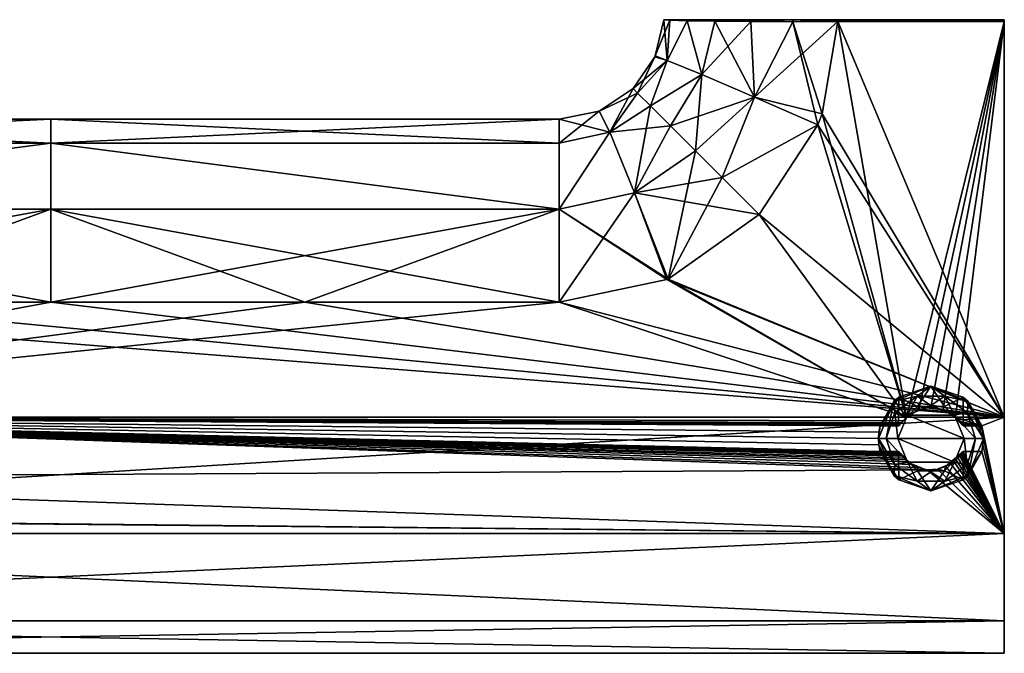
# Model space of a CAD drawing. Header units: metres. Extents: x -149 to 149, y -20 to 75.
# Tile 4 of 6: x -3 to 91, y -20 to 40. Entities that reach past the tile are written whole.
import ezdxf

# ---------------------------------------------------------------- set-up
doc = ezdxf.new("R2010")
doc.units = ezdxf.units.M
doc.layers.add('solid_26009030', color=7, linetype='CONTINUOUS')

msp = doc.modelspace()

# ---------------------------------------------------------------- linework, layer by layer
at = {"layer": 'solid_26009030'}
for points in [[(57.689121, 36.555374), (58.831585, 36.115753, 6.594939), (58.487492, 40)], [(58.48756, 40, -0.023712), (57.689121, 36.555374), (58.487492, 40)], [(58.48756, 40, -0.023712), (58.486729, 40, -0.046675), (57.689121, 36.555374)], [(59.061382, 39.944962, -4.333532), (57.689121, 36.555374), (58.486729, 40, -0.046675)], [(59.061382, 39.944962, -4.333532), (58.831585, 36.115753, -6.594939), (57.689121, 36.555374)], [(60.724411, 40, 8.31531), (91, 40, -16.589033), (58.486729, 40, 0.046675)], [(58.48756, 40, 0.023712), (58.486729, 40, 0.046675), (91, 40, -16.589033)], [(58.48756, 40, -0.023712), (91, 40, -16.589033), (58.486729, 40, -0.046675)], [(60.724411, 40, -8.315309), (58.486729, 40, -0.046675), (91, 40, -16.589033)], [(59.061382, 39.944962, 4.333537), (60.724411, 40, 8.31531), (58.486729, 40, 0.046675)], [(58.831585, 36.115753, 6.594939), (59.061382, 39.944962, 4.333537), (58.486729, 40, 0.046675)], [(58.831585, 36.115753, 6.594939), (58.486729, 40, 0.046675), (58.48756, 40, 0.023712)], [(60.724411, 40, -8.315309), (59.061382, 39.944962, -4.333532), (58.486729, 40, -0.046675)], [(58.48756, 40, 0.023712), (91, 40, -16.589033), (58.487492, 40)], [(58.48756, 40, -0.023712), (58.487492, 40), (91, 40, -16.589033)], [(58.831585, 36.115753, 6.594939), (58.48756, 40, 0.023712), (58.487492, 40)], [(58.831585, 36.115753, 6.594939), (60.721722, 39.89687, 8.331882), (59.061382, 39.944962, 4.333537)], [(59.061382, 39.944962, -4.333532), (60.721714, 39.89687, -8.331871), (58.831585, 36.115753, -6.594939)], [(58.831585, 36.115753, 6.594939), (62.125839, 34.776623, 12.294876), (60.721722, 39.89687, 8.331882)], [(60.721714, 39.89687, -8.331871), (62.125839, 34.776623, -12.294876), (58.831585, 36.115753, -6.594939)], [(59.061382, 39.944962, 4.333537), (60.721722, 39.89687, 8.331882), (60.724411, 40, 8.31531)], [(60.724411, 40, -8.315309), (60.721714, 39.89687, -8.331871), (59.061382, 39.944962, -4.333532)], [(66.805717, 40, -14.373259), (63.362568, 39.854553, -11.76545), (60.721714, 39.89687, -8.331871)], [(60.724411, 40, -8.315309), (66.805717, 40, -14.373259), (60.721714, 39.89687, -8.331871)], [(60.721714, 39.89687, -8.331871), (63.362568, 39.854553, -11.76545), (62.125839, 34.776623, -12.294876)], [(60.721722, 39.89687, 8.331882), (63.362568, 39.854553, 11.76545), (60.724411, 40, 8.31531)], [(62.125839, 34.776623, 12.294876), (63.362568, 39.854553, 11.76545), (60.721722, 39.89687, 8.331882)], [(66.805725, 40, 14.37326), (91, 40, -16.589033), (60.724411, 40, 8.31531)], [(60.724411, 40, -8.315309), (91, 40, -16.589033), (66.805717, 40, -14.373259)], [(63.362568, 39.854553, 11.76545), (66.805725, 40, 14.37326), (60.724411, 40, 8.31531)], [(62.125839, 34.776623, 12.294876), (67.150063, 32.613945, 16.194183), (63.362568, 39.854553, 11.76545)], [(63.362568, 39.854553, -11.76545), (66.804039, 39.82299, -14.401059), (62.125839, 34.776623, -12.294876)], [(66.804039, 39.82299, -14.401059), (67.150063, 32.613945, -16.194181), (62.125839, 34.776623, -12.294876)], [(63.362568, 39.854553, 11.76545), (66.804047, 39.82299, 14.401061), (66.805725, 40, 14.37326)], [(66.805717, 40, -14.373259), (66.804039, 39.82299, -14.401059), (63.362568, 39.854553, -11.76545)], [(67.150063, 32.613945, 16.194183), (66.804047, 39.82299, 14.401061), (63.362568, 39.854553, 11.76545)], [(70.811195, 40, -16.025957), (70.808052, 39.807251, -16.055517), (66.804039, 39.82299, -14.401059)], [(66.805717, 40, -14.373259), (70.811195, 40, -16.025957), (66.804039, 39.82299, -14.401059)], [(66.804039, 39.82299, -14.401059), (70.808052, 39.807251, -16.055517), (67.150063, 32.613945, -16.194181)], [(66.804047, 39.82299, 14.401061), (70.811195, 40, 16.025959), (66.805725, 40, 14.37326)], [(66.804047, 39.82299, 14.401061), (70.808044, 39.807251, 16.055515), (70.811195, 40, 16.025959)], [(67.150063, 32.613945, 16.194183), (70.808044, 39.807251, 16.055515), (66.804047, 39.82299, 14.401061)], [(66.805717, 40, -14.373259), (91, 40, -16.589033), (70.811195, 40, -16.025957)], [(70.811195, 40, 16.025959), (91, 40, -16.589033), (66.805725, 40, 14.37326)], [(67.150063, 32.613945, -16.194181), (75.104454, 39.816273, -16.618441), (73.615013, 31.009995, -17.499577)], [(70.808052, 39.807251, -16.055517), (75.104454, 39.816273, -16.618441), (67.150063, 32.613945, -16.194181)], [(67.150063, 32.613945, 16.194183), (73.193848, 29.968708, 17.603765), (70.808044, 39.807251, 16.055515)], [(70.808044, 39.807251, 16.055515), (75.104454, 39.816273, 16.618441), (70.811195, 40, 16.025959)], [(70.808044, 39.807251, 16.055515), (73.615005, 31.009985, 17.499577), (75.104454, 39.816273, 16.618441)], [(70.808044, 39.807251, 16.055515), (73.193848, 29.968708, 17.603765), (73.615005, 31.009985, 17.499577)], [(70.811195, 40, -16.025957), (75.104721, 40, -16.58791), (70.808052, 39.807251, -16.055517)], [(75.104454, 39.908352, -16.606482), (70.808052, 39.807251, -16.055517), (75.104721, 40, -16.58791)], [(75.104454, 39.908352, -16.606482), (75.104454, 39.816273, -16.618441), (70.808052, 39.807251, -16.055517)], [(70.811195, 40, 16.025959), (75.104454, 39.816273, 16.618441), (75.104454, 39.908352, 16.606482)], [(70.811195, 40, 16.025959), (75.104721, 40, 16.58791), (91, 40, -16.589033)], [(70.811195, 40, -16.025957), (91, 40, -16.589033), (83.038124, 40, -16.589104)], [(83.038124, 40, -16.589104), (75.104721, 40, -16.58791), (70.811195, 40, -16.025957)], [(70.811195, 40, 16.025959), (75.104454, 39.908352, 16.606482), (75.104721, 40, 16.58791)], [(75.104454, 39.816273, 16.618441), (73.615005, 31.009985, 17.499577), (91, 2.04099, 20.398146)], [(73.615013, 31.009995, -17.499577), (75.104454, 39.816273, -16.618441), (81.657806, 2.04099, -20.398146)], [(83.038116, 40, 16.589104), (75.104454, 39.908352, 16.606482), (91, 39.908573, 16.606447)], [(75.104454, 39.908352, -16.606482), (75.104721, 40, -16.58791), (91, 39.908573, -16.606447)], [(83.038116, 40, 16.589104), (75.104721, 40, 16.58791), (75.104454, 39.908352, 16.606482)], [(75.104454, 39.908352, -16.606482), (91, 39.908573, -16.606447), (91, 39.816277, -16.618441)], [(91, 39.908573, 16.606447), (75.104454, 39.816273, 16.618441), (91, 39.816277, 16.618441)], [(75.104454, 39.908352, 16.606482), (75.104454, 39.816273, 16.618441), (91, 39.908573, 16.606447)], [(75.104454, 39.908352, -16.606482), (91, 39.816277, -16.618441), (75.104454, 39.816273, -16.618441)], [(75.104454, 39.816273, -16.618441), (91, 39.816277, -16.618441), (81.657806, 2.04099, -20.398146)], [(91, 39.816277, 16.618441), (75.104454, 39.816273, 16.618441), (91, 2.04099, 20.398146)], [(91, 40, -16.589033), (75.104721, 40, 16.58791), (83.038116, 40, 16.589104)], [(83.038124, 40, -16.589104), (91, 39.908573, -16.606447), (75.104721, 40, -16.58791)], [(91, 39.816277, -16.618441), (82.833679, 2.787412, -20.323462), (81.657806, 2.04099, -20.398146)], [(91, 39.816277, -16.618441), (84.002205, 3.004105, -20.301779), (82.833679, 2.787412, -20.323462)], [(83.038116, 40, 16.589104), (91, 39.908573, 16.606447), (91, 40, 16.589033)], [(83.038116, 40, 16.589104), (91, 40, 16.589033), (91, 40, -16.589033)], [(83.038124, 40, -16.589104), (91, 40, -16.589033), (91, 39.908573, -16.606447)], [(91, 39.816277, -16.618441), (85.169907, 2.786047, -20.323597), (84.002205, 3.004105, -20.301779)], [(91, 39.816277, -16.618441), (86.342194, 2.04099, -20.398146), (85.169907, 2.786047, -20.323597)], [(91, 39.816277, -16.618441), (91, 2.04099, -20.398146), (86.342194, 2.04099, -20.398146)], [(91, 40, -16.589033), (91, 40, 16.589033), (91, 39.908573, 16.606447)], [(91, 39.908573, -16.606447), (91, 40, -16.589033), (91, 39.908573, 16.606447)], [(91, 39.908573, -16.606447), (91, 39.816277, 16.618441), (91, 39.816277, -16.618441)], [(91, 39.908573, -16.606447), (91, 39.908573, 16.606447), (91, 39.816277, 16.618441)], [(91, 2.04099, 20.398146), (91, 2.04099, -20.398146), (91, 39.816277, -16.618441)], [(91, 39.816277, 16.618441), (91, 2.04099, 20.398146), (91, 39.816277, -16.618441)], [(57.640083, 36.44305), (55.571068, 33.428932, 0), (56.000294, 32.99971, 4.887281)], [(58.831585, 36.115753, -6.594939), (55.571068, 33.428932, 0), (57.640083, 36.44305)], [(58.831585, 36.115753, -6.594939), (56.000519, 32.999481, -4.890759), (55.571068, 33.428932, 0)], [(56.000294, 32.99971, 4.887281), (58.831585, 36.115753, 6.594939), (57.689121, 36.555374)], [(57.640083, 36.44305), (56.000294, 32.99971, 4.887281), (57.689121, 36.555374)], [(56.000294, 32.99971, 4.887281), (57.2346, 31.765404, 9.37083), (58.831585, 36.115753, 6.594939)], [(58.831585, 36.115753, -6.594939), (57.236828, 31.763172, -9.376691), (56.000519, 32.999481, -4.890759)], [(57.2346, 31.765404, 9.37083), (62.125839, 34.776623, 12.294876), (58.831585, 36.115753, 6.594939)], [(62.125839, 34.776623, -12.294876), (57.236828, 31.763172, -9.376691), (58.831585, 36.115753, -6.594939)], [(58.831585, 36.115753, -6.594939), (57.640083, 36.44305), (57.689121, 36.555374)], [(57.2346, 31.765404, 9.37083), (59.140282, 29.85972, 13.128869), (62.125839, 34.776623, 12.294876)], [(62.125839, 34.776623, -12.294876), (59.145065, 29.854935, -13.135402), (57.236828, 31.763172, -9.376691)], [(59.140282, 29.85972, 13.128869), (61.527294, 27.47271, 15.941082), (62.125839, 34.776623, 12.294876)], [(67.150063, 32.613945, -16.194181), (59.145065, 29.854935, -13.135402), (62.125839, 34.776623, -12.294876)], [(61.527294, 27.47271, 15.941082), (67.150063, 32.613945, 16.194183), (62.125839, 34.776623, 12.294876)], [(55.571068, 33.428932, 0), (56.000519, 32.999481, -4.890759), (52.326836, 31.261204, 0)], [(53.340137, 29.259642, 9.075403), (55.571068, 33.428932, 0), (52.326836, 31.261204, 0)], [(56.000519, 32.999481, -4.890759), (53.340137, 29.259642, -9.075403), (52.326836, 31.261204, 0)], [(53.340137, 29.259642, 9.075403), (56.000294, 32.99971, 4.887281), (55.571068, 33.428932, 0)], [(53.340137, 29.259642, 9.075403), (57.2346, 31.765404, 9.37083), (56.000294, 32.99971, 4.887281)], [(56.000519, 32.999481, -4.890759), (57.236828, 31.763172, -9.376691), (53.340137, 29.259642, -9.075403)], [(67.150063, 32.613945, -16.194181), (61.533638, 27.466362, -15.946239), (59.145065, 29.854935, -13.135402)], [(61.527294, 27.47271, 15.941082), (64.078247, 24.921755, 17.597988), (67.150063, 32.613945, 16.194183)], [(67.150063, 32.613945, -16.194181), (64.082977, 24.917025, -17.600462), (61.533638, 27.466362, -15.946239)], [(64.078247, 24.921755, 17.597988), (73.193848, 29.968708, 17.603765), (67.150063, 32.613945, 16.194183)], [(67.150063, 32.613945, -16.194181), (73.193855, 29.968712, -17.603764), (64.082977, 24.917025, -17.600462)], [(67.150063, 32.613945, -16.194181), (73.615013, 31.009995, -17.499577), (73.193855, 29.968712, -17.603764)], [(52.326836, 31.261204, 0), (53.340137, 29.259642, -9.075403), (48.5, 30.5)], [(48.5, 28.215864, 9.13133), (52.326836, 31.261204, 0), (48.5, 30.5)], [(53.340137, 29.259642, 9.075403), (52.326836, 31.261204, 0), (48.5, 28.215864, 9.13133)], [(55.711197, 23.482325, 16.074976), (57.2346, 31.765404, 9.37083), (53.340137, 29.259642, 9.075403)], [(57.236828, 31.763172, -9.376691), (59.145065, 29.854935, -13.135402), (53.340137, 29.259642, -9.075403)], [(55.711197, 23.482325, 16.074976), (59.140282, 29.85972, 13.128869), (57.2346, 31.765404, 9.37083)], [(0, 30.5), (-48.5, 30.5), (-48.5, 28.215864, 9.13133)], [(0, 28.214668, -9.133572), (-48.5, 30.5), (0, 30.5)], [(-48.5, 28.215864, -9.13133), (-48.5, 30.5), (0, 28.214668, -9.133572)], [(0, 28.214668, 9.133572), (0, 30.5), (-48.5, 28.215864, 9.13133)], [(48.5, 30.5), (0, 30.5), (0, 28.214668, 9.133572)], [(48.5, 28.215864, -9.13133), (0, 28.214668, -9.133572), (0, 30.5)], [(48.5, 28.215864, -9.13133), (0, 30.5), (48.5, 30.5)], [(48.5, 28.215864, 9.13133), (48.5, 30.5), (0, 28.214668, 9.133572)], [(53.340137, 29.259642, -9.075403), (48.5, 28.215864, -9.13133), (48.5, 30.5)], [(73.615005, 31.009985, 17.499577), (73.193848, 29.968708, 17.603765), (91, 2.04099, 20.398146)], [(73.193855, 29.968712, -17.603764), (73.615013, 31.009995, -17.499577), (81.657806, 2.04099, -20.398146)], [(53.340137, 29.259642, -9.075403), (48.5, 21.898495, -16.113804), (48.5, 28.215864, -9.13133)], [(53.340137, 29.259642, -9.075403), (55.711197, 23.482325, -16.074976), (48.5, 21.898495, -16.113804)], [(53.340137, 29.259642, 9.075403), (48.5, 28.215864, 9.13133), (48.5, 21.898495, 16.113804)], [(55.711197, 23.482325, 16.074976), (53.340137, 29.259642, 9.075403), (48.5, 21.898495, 16.113804)], [(59.145065, 29.854935, -13.135402), (55.711197, 23.482325, -16.074976), (53.340137, 29.259642, -9.075403)], [(55.711197, 23.482325, 16.074976), (61.527294, 27.47271, 15.941082), (59.140282, 29.85972, 13.128869)], [(59.145065, 29.854935, -13.135402), (61.533638, 27.466362, -15.946239), (55.711197, 23.482325, -16.074976)], [(64.078247, 24.921755, 17.597988), (67.588448, 21.411556, 18.459972), (73.193848, 29.968708, 17.603765)], [(73.193855, 29.968712, -17.603764), (67.58844, 21.411564, -18.459972), (64.082977, 24.917025, -17.600462)], [(73.193855, 29.968712, -17.603764), (81.657806, 2.04099, -20.398146), (67.58844, 21.411564, -18.459972)], [(73.193848, 29.968708, 17.603765), (67.588448, 21.411556, 18.459972), (91, 2.04099, 20.398146)], [(0, 28.214668, 9.133572), (-48.5, 28.215864, 9.13133), (-48.5, 21.898495, 16.113804)], [(-48.5, 21.898495, -16.113804), (-48.5, 28.215864, -9.13133), (0, 28.214668, -9.133572)], [(0, 21.897259, 16.114632), (0, 28.214668, 9.133572), (-48.5, 21.898495, 16.113804)], [(-48.5, 21.898495, -16.113804), (0, 28.214668, -9.133572), (0, 21.897259, -16.114632)], [(48.5, 28.215864, 9.13133), (0, 28.214668, 9.133572), (48.5, 21.898495, 16.113804)], [(48.5, 28.215864, -9.13133), (48.5, 21.898495, -16.113804), (0, 28.214668, -9.133572)], [(48.5, 21.898495, 16.113804), (0, 28.214668, 9.133572), (0, 21.897259, 16.114632)], [(48.5, 21.898495, -16.113804), (0, 21.897259, -16.114632), (0, 28.214668, -9.133572)], [(55.711197, 23.482325, 16.074976), (58.918873, 15.239666, 19.077518), (61.527294, 27.47271, 15.941082)], [(61.533638, 27.466362, -15.946239), (64.082977, 24.917025, -17.600462), (55.711197, 23.482325, -16.074976)], [(61.527294, 27.47271, 15.941082), (58.918873, 15.239666, 19.077518), (64.078247, 24.921755, 17.597988)], [(64.082977, 24.917025, -17.600462), (67.58844, 21.411564, -18.459972), (55.711197, 23.482325, -16.074976)], [(64.078247, 24.921755, 17.597988), (58.918873, 15.239666, 19.077518), (67.588448, 21.411556, 18.459972)], [(55.711197, 23.482325, -16.074976), (58.918873, 15.239667, -19.077518), (48.5, 21.898495, -16.113804)], [(55.711197, 23.482325, 16.074976), (48.5, 13.036605, 19.297951), (58.801044, 15.188025, 19.082685)], [(55.711197, 23.482325, 16.074976), (48.5, 21.898495, 16.113804), (48.5, 13.036605, 19.297951)], [(67.58844, 21.411564, -18.459972), (58.918873, 15.239667, -19.077518), (55.711197, 23.482325, -16.074976)], [(55.711197, 23.482325, 16.074976), (58.801044, 15.188025, 19.082685), (58.918873, 15.239666, 19.077518)], [(0, 21.897259, 16.114632), (-48.5, 21.898495, 16.113804), (-48.5, 13.036605, 19.297951)], [(-48.5, 21.898495, -16.113804), (0, 21.897259, -16.114632), (0.000009, 13.036595, -19.297953)], [(-24.249996, 13.036594, -19.297953), (-48.5, 21.898495, -16.113804), (0.000009, 13.036595, -19.297953)], [(-24.250004, 13.036594, 19.297953), (0, 21.897259, 16.114632), (-48.5, 13.036605, 19.297951)], [(-24.250004, 13.036594, 19.297953), (-0.000009, 13.036595, 19.297953), (0, 21.897259, 16.114632)], [(48.5, 21.898495, 16.113804), (0, 21.897259, 16.114632), (-0.000009, 13.036595, 19.297953)], [(48.5, 21.898495, 16.113804), (-0.000009, 13.036595, 19.297953), (24.249996, 13.036594, 19.297953)], [(48.5, 21.898495, -16.113804), (48.5, 13.036605, -19.297951), (0, 21.897259, -16.114632)], [(24.250004, 13.036594, -19.297953), (0.000009, 13.036595, -19.297953), (0, 21.897259, -16.114632)], [(48.5, 13.036605, -19.297951), (24.250004, 13.036594, -19.297953), (0, 21.897259, -16.114632)], [(48.5, 21.898495, 16.113804), (24.249996, 13.036594, 19.297953), (48.5, 13.036605, 19.297951)], [(58.801056, 15.18803, -19.082684), (48.5, 13.036605, -19.297951), (48.5, 21.898495, -16.113804)], [(58.918873, 15.239667, -19.077518), (58.801056, 15.18803, -19.082684), (48.5, 21.898495, -16.113804)], [(81.657806, 2.04099, -20.398146), (58.918873, 15.239667, -19.077518), (67.58844, 21.411564, -18.459972)], [(67.588448, 21.411556, 18.459972), (58.918873, 15.239666, 19.077518), (91, 2.04099, 20.398146)], [(81.657806, 2.04099, -20.398146), (48.5, 13.036605, -19.297951), (58.801056, 15.18803, -19.082684)], [(58.801044, 15.188025, 19.082685), (48.5, 13.036605, 19.297951), (91, 2.04099, 20.398146)], [(58.918873, 15.239666, 19.077518), (58.801044, 15.188025, 19.082685), (91, 2.04099, 20.398146)], [(81.657806, 2.04099, -20.398146), (58.801056, 15.18803, -19.082684), (58.918873, 15.239667, -19.077518)], [(91, 2.04099, 20.398146), (-48.5, 13.036605, 19.297951), (-91, 2.04099, 20.398146)], [(-59.262356, 2.04099, -20.398146), (24.250004, 13.036594, -19.297953), (48.5, 13.036605, -19.297951)], [(81.657806, 2.04099, -20.398146), (-59.262356, 2.04099, -20.398146), (48.5, 13.036605, -19.297951)], [(-59.262356, 2.04099, -20.398146), (-24.249996, 13.036594, -19.297953), (0.000009, 13.036595, -19.297953)], [(-59.262356, 2.04099, -20.398146), (0.000009, 13.036595, -19.297953), (24.250004, 13.036594, -19.297953)], [(91, 2.04099, 20.398146), (-24.250004, 13.036594, 19.297953), (-48.5, 13.036605, 19.297951)], [(91, 2.04099, 20.398146), (-0.000009, 13.036595, 19.297953), (-24.250004, 13.036594, 19.297953)], [(24.249996, 13.036594, 19.297953), (-0.000009, 13.036595, 19.297953), (91, 2.04099, 20.398146)], [(48.5, 13.036605, 19.297951), (24.249996, 13.036594, 19.297953), (91, 2.04099, 20.398146)], [(83.999969, 5, -20.462976), (84, 5, -21.262976), (80.464317, 3.535388, -21.262976)], [(82.682838, 4.053797, -22.136295), (80.464317, 3.535388, -21.262976), (84, 5, -21.262976)], [(80.930527, 3.946873, -20.462976), (83.999969, 5, -20.462976), (80.464317, 3.535388, -21.262976)], [(80.930527, 3.946873, -20.462976), (82.714218, 3.066331, -20.462976), (83.999969, 5, -20.462976)], [(82.682838, 4.053797, -22.136295), (84, 5, -21.262976), (85.317162, 4.053797, -22.136295)], [(83.999969, 5, -20.462976), (82.714218, 3.066331, -20.462976), (85.285957, 3.066257, -20.462976)], [(83.999969, 5, -20.462976), (85.285957, 3.066257, -20.462976), (87.069397, 3.946929, -20.462976)], [(83.999969, 5, -20.462976), (87.069397, 3.946929, -20.462976), (84, 5, -21.262976)], [(87.069397, 3.946929, -20.462976), (87.535683, 3.535388, -21.262976), (84, 5, -21.262976)], [(85.317162, 4.053797, -22.136295), (84, 5, -21.262976), (87.535683, 3.535388, -21.262976)], [(80.930527, 3.946873, -20.462976), (79.154037, 1.23151, -20.462976), (80.911469, 1.23151, -20.462976)], [(80.930527, 3.946873, -20.462976), (80.464317, 3.535388, -21.262976), (79.154037, 1.23151, -20.462976)], [(80.551636, 2.505385, -22.136295), (80.464317, 3.535388, -21.262976), (82.682838, 4.053797, -22.136295)], [(80.551636, 2.505385, -22.136295), (82.682838, 4.053797, -22.136295), (81.758995, 2.237715, -22.462976)], [(80.930527, 3.946873, -20.462976), (80.911469, 1.23151, -20.462976), (82.714218, 3.066331, -20.462976)], [(82.682838, 4.053797, -22.136295), (83.999901, 3.166909, -22.462976), (81.758995, 2.237715, -22.462976)], [(82.682838, 4.053797, -22.136295), (85.317162, 4.053797, -22.136295), (83.999901, 3.166909, -22.462976)], [(85.317162, 4.053797, -22.136295), (86.240898, 2.23782, -22.462976), (83.999901, 3.166909, -22.462976)], [(87.069397, 3.946929, -20.462976), (85.285957, 3.066257, -20.462976), (87.088531, 1.23151, -20.462976)], [(85.317162, 4.053797, -22.136295), (87.535683, 3.535388, -21.262976), (87.448364, 2.505385, -22.136295)], [(85.317162, 4.053797, -22.136295), (87.448364, 2.505385, -22.136295), (86.240898, 2.23782, -22.462976)], [(87.069397, 3.946929, -20.462976), (87.088531, 1.23151, -20.462976), (88.845963, 1.23151, -20.462976)], [(87.069397, 3.946929, -20.462976), (88.845963, 1.23151, -20.462976), (87.535683, 3.535388, -21.262976)], [(80.464317, 3.535388, -21.262976), (79, 0, -21.262976), (79.154037, 1.23151, -20.462976)], [(79.737587, 0, -22.136295), (79, 0, -21.262976), (80.464317, 3.535388, -21.262976)], [(80.551636, 2.505385, -22.136295), (79.737587, 0, -22.136295), (80.464317, 3.535388, -21.262976)], [(82.714218, 3.066331, -20.462976), (80.911469, 1.23151, -20.462976), (81.657806, 2.04099, -20.398146)], [(82.714218, 3.066331, -20.462976), (81.657806, 2.04099, -20.398146), (82.833679, 2.787412, -20.323462)], [(86.240898, 2.23782, -22.462976), (81.758995, 2.237715, -22.462976), (83.999901, 3.166909, -22.462976)], [(82.714218, 3.066331, -20.462976), (82.833679, 2.787412, -20.323462), (84.002205, 3.004105, -20.301779)], [(85.285957, 3.066257, -20.462976), (82.714218, 3.066331, -20.462976), (84.002205, 3.004105, -20.301779)], [(85.285957, 3.066257, -20.462976), (84.002205, 3.004105, -20.301779), (85.169907, 2.786047, -20.323597)], [(85.285957, 3.066257, -20.462976), (85.169907, 2.786047, -20.323597), (86.342194, 2.04099, -20.398146)], [(85.285957, 3.066257, -20.462976), (86.342194, 2.04099, -20.398146), (86.712814, 1.648713, -20.433594)], [(85.285957, 3.066257, -20.462976), (86.712814, 1.648713, -20.433594), (86.890541, 1.428967, -20.450136)], [(85.285957, 3.066257, -20.462976), (86.890541, 1.428967, -20.450136), (86.987206, 1.311138, -20.458029)], [(85.285957, 3.066257, -20.462976), (86.987206, 1.311138, -20.458029), (87.088531, 1.23151, -20.462976)], [(87.448364, 2.505385, -22.136295), (87.535683, 3.535388, -21.262976), (89, 0, -21.262976)], [(87.535683, 3.535388, -21.262976), (88.845963, 1.23151, -20.462976), (88.963356, 0.6031, -20.491127)], [(87.535683, 3.535388, -21.262976), (88.963356, 0.6031, -20.491127), (89, 0, -20.5)], [(89, 0, -21.262976), (87.535683, 3.535388, -21.262976), (89, 0, -20.5)], [(91, 2.04099, 20.398146), (-91, 2.04099, 20.398146), (-91, -9.047784, 18.395266)], [(91, -9.047784, 18.395266), (91, 2.04099, 20.398146), (-91, -9.047784, 18.395266)], [(83.621498, -2.967623, -20.284063), (-61.990753, -3.774575, -20.149506), (-59.262356, 2.04099, -20.398146)], [(81.33728, 1.70746, -20.428768), (-59.262356, 2.04099, -20.398146), (81.657806, 2.04099, -20.398146)], [(82.755089, -2.745559, -20.315311), (83.621498, -2.967623, -20.284063), (-59.262356, 2.04099, -20.398146)], [(82.204689, -2.463093, -20.35149), (82.755089, -2.745559, -20.315311), (-59.262356, 2.04099, -20.398146)], [(81.872269, -2.226224, -20.378761), (82.204689, -2.463093, -20.35149), (-59.262356, 2.04099, -20.398146)], [(81.655411, -2.038753, -20.398369), (81.872269, -2.226224, -20.378761), (-59.262356, 2.04099, -20.398146)], [(81.473305, -1.857896, -20.415636), (81.655411, -2.038753, -20.398369), (-59.262356, 2.04099, -20.398146)], [(81.309799, -1.675445, -20.431419), (81.473305, -1.857896, -20.415636), (-59.262356, 2.04099, -20.398146)], [(81.198624, -1.540889, -20.442007), (81.309799, -1.675445, -20.431419), (-59.262356, 2.04099, -20.398146)], [(81.122757, -1.445719, -20.448957), (81.198624, -1.540889, -20.442007), (-59.262356, 2.04099, -20.398146)], [(81.066422, -1.375199, -20.453821), (81.122757, -1.445719, -20.448957), (-59.262356, 2.04099, -20.398146)], [(81.014977, -1.313626, -20.457869), (81.066422, -1.375199, -20.453821), (-59.262356, 2.04099, -20.398146)], [(79.154037, -1.23151, -20.462976), (81.014977, -1.313626, -20.457869), (-59.262356, 2.04099, -20.398146)], [(79.036568, -0.602558, -20.491142), (79.154037, -1.23151, -20.462976), (-59.262356, 2.04099, -20.398146)], [(79, 0, -20.5), (79.036568, -0.602558, -20.491142), (-59.262356, 2.04099, -20.398146)], [(79.036469, 0.601707, -20.491167), (79, 0, -20.5), (-59.262356, 2.04099, -20.398146)], [(79.154037, 1.23151, -20.462976), (79.036469, 0.601707, -20.491167), (-59.262356, 2.04099, -20.398146)], [(80.911469, 1.23151, -20.462976), (79.154037, 1.23151, -20.462976), (-59.262356, 2.04099, -20.398146)], [(80.996384, 1.29293, -20.459187), (80.911469, 1.23151, -20.462976), (-59.262356, 2.04099, -20.398146)], [(81.066376, 1.375142, -20.453825), (80.996384, 1.29293, -20.459187), (-59.262356, 2.04099, -20.398146)], [(81.162544, 1.495809, -20.445354), (81.066376, 1.375142, -20.453825), (-59.262356, 2.04099, -20.398146)], [(81.33728, 1.70746, -20.428768), (81.162544, 1.495809, -20.445354), (-59.262356, 2.04099, -20.398146)], [(80.551636, 2.505385, -22.136295), (80.833031, 0, -22.462976), (79.737587, 0, -22.136295)], [(80.551636, 2.505385, -22.136295), (81.758995, 2.237715, -22.462976), (80.833031, 0, -22.462976)], [(81.758995, 2.237715, -22.462976), (87.166969, 0, -22.462976), (80.833031, 0, -22.462976)], [(81.33728, 1.70746, -20.428768), (81.657806, 2.04099, -20.398146), (80.911469, 1.23151, -20.462976)], [(86.240898, 2.23782, -22.462976), (87.166969, 0, -22.462976), (81.758995, 2.237715, -22.462976)], [(87.448364, 2.505385, -22.136295), (88.262413, 0, -22.136295), (86.240898, 2.23782, -22.462976)], [(86.240898, 2.23782, -22.462976), (88.262413, 0, -22.136295), (87.166969, 0, -22.462976)], [(88.845963, 1.23151, -20.462976), (86.342194, 2.04099, -20.398146), (91, 2.04099, -20.398146)], [(88.845963, 1.23151, -20.462976), (86.712814, 1.648713, -20.433594), (86.342194, 2.04099, -20.398146)], [(87.448364, 2.505385, -22.136295), (89, 0, -21.262976), (88.262413, 0, -22.136295)], [(88.845963, 1.23151, -20.462976), (91, 2.04099, -20.398146), (91, -9.047784, -18.395266)], [(91, -9.047784, 18.395266), (91, 2.04099, -20.398146), (91, 2.04099, 20.398146)], [(91, -9.047784, -18.395266), (91, 2.04099, -20.398146), (91, -9.047784, 18.395266)], [(79, 0, -21.262976), (79.036469, 0.601707, -20.491167), (79.154037, 1.23151, -20.462976)], [(81.33728, 1.70746, -20.428768), (80.911469, 1.23151, -20.462976), (81.162544, 1.495809, -20.445354)], [(81.162544, 1.495809, -20.445354), (80.911469, 1.23151, -20.462976), (81.066376, 1.375142, -20.453825)], [(81.066376, 1.375142, -20.453825), (80.911469, 1.23151, -20.462976), (80.996384, 1.29293, -20.459187)], [(88.845963, 1.23151, -20.462976), (86.890541, 1.428967, -20.450136), (86.712814, 1.648713, -20.433594)], [(88.845963, 1.23151, -20.462976), (86.987206, 1.311138, -20.458029), (86.890541, 1.428967, -20.450136)], [(88.845963, 1.23151, -20.462976), (87.088531, 1.23151, -20.462976), (86.987206, 1.311138, -20.458029)], [(88.963356, 0.6031, -20.491127), (88.845963, 1.23151, -20.462976), (91, -9.047784, -18.395266)], [(79, 0, -21.262976), (79, 0, -20.5), (79.036469, 0.601707, -20.491167)], [(80.464317, -3.535388, -21.262976), (79, 0, -20.5), (79, 0, -21.262976)], [(80.551636, -2.505385, -22.136295), (80.464317, -3.535388, -21.262976), (79, 0, -21.262976)], [(80.551636, -2.505385, -22.136295), (79, 0, -21.262976), (79.737587, 0, -22.136295)], [(81.759102, -2.23782, -22.462976), (79.737587, 0, -22.136295), (80.833031, 0, -22.462976)], [(86.241005, -2.237715, -22.462976), (80.833031, 0, -22.462976), (87.166969, 0, -22.462976)], [(81.759102, -2.23782, -22.462976), (80.833031, 0, -22.462976), (86.241005, -2.237715, -22.462976)], [(86.241005, -2.237715, -22.462976), (87.166969, 0, -22.462976), (87.448364, -2.505385, -22.136295)], [(87.166969, 0, -22.462976), (88.262413, 0, -22.136295), (87.448364, -2.505385, -22.136295)], [(88.262413, 0, -22.136295), (87.535683, -3.535388, -21.262976), (87.448364, -2.505385, -22.136295)], [(87.535683, -3.535388, -21.262976), (89, 0, -21.262976), (88.845963, -1.23151, -20.462976)], [(88.262413, 0, -22.136295), (89, 0, -21.262976), (87.535683, -3.535388, -21.262976)], [(89, 0, -21.262976), (88.963615, -0.601166, -20.491184), (88.845963, -1.23151, -20.462976)], [(89, 0, -20.5), (88.963356, 0.6031, -20.491127), (91, -9.047784, -18.395266)], [(89, 0, -21.262976), (89, 0, -20.5), (88.963615, -0.601166, -20.491184)], [(80.464317, -3.535388, -21.262976), (79.036568, -0.602558, -20.491142), (79, 0, -20.5)], [(80.464317, -3.535388, -21.262976), (79.154037, -1.23151, -20.462976), (79.036568, -0.602558, -20.491142)], [(81.759102, -2.23782, -22.462976), (80.551636, -2.505385, -22.136295), (79.737587, 0, -22.136295)], [(88.845963, -1.23151, -20.462976), (88.963615, -0.601166, -20.491184), (91, -9.047784, -18.395266)], [(88.963615, -0.601166, -20.491184), (89, 0, -20.5), (91, -9.047784, -18.395266)], [(79.154037, -1.23151, -20.462976), (80.961349, -1.258331, -20.461344), (81.014977, -1.313626, -20.457869)], [(79.154037, -1.23151, -20.462976), (80.911469, -1.23151, -20.462976), (80.961349, -1.258331, -20.461344)], [(80.930717, -3.947021, -20.462976), (80.911469, -1.23151, -20.462976), (79.154037, -1.23151, -20.462976)], [(80.464317, -3.535388, -21.262976), (80.930717, -3.947021, -20.462976), (79.154037, -1.23151, -20.462976)], [(82.714043, -3.066257, -20.462976), (80.961349, -1.258331, -20.461344), (80.911469, -1.23151, -20.462976)], [(80.930717, -3.947021, -20.462976), (82.714043, -3.066257, -20.462976), (80.911469, -1.23151, -20.462976)], [(82.714043, -3.066257, -20.462976), (81.014977, -1.313626, -20.457869), (80.961349, -1.258331, -20.461344)], [(82.714043, -3.066257, -20.462976), (81.066422, -1.375199, -20.453821), (81.014977, -1.313626, -20.457869)], [(82.714043, -3.066257, -20.462976), (81.122757, -1.445719, -20.448957), (81.066422, -1.375199, -20.453821)], [(82.714043, -3.066257, -20.462976), (81.198624, -1.540889, -20.442007), (81.122757, -1.445719, -20.448957)], [(82.714043, -3.066257, -20.462976), (81.309799, -1.675445, -20.431419), (81.198624, -1.540889, -20.442007)], [(82.714043, -3.066257, -20.462976), (81.473305, -1.857896, -20.415636), (81.309799, -1.675445, -20.431419)], [(82.714043, -3.066257, -20.462976), (81.655411, -2.038753, -20.398369), (81.473305, -1.857896, -20.415636)], [(85.285782, -3.066331, -20.462976), (87.088531, -1.23151, -20.462976), (85.402016, -2.677371, -20.324411)], [(87.069321, -3.946992, -20.462976), (87.088531, -1.23151, -20.462976), (85.285782, -3.066331, -20.462976)], [(85.402016, -2.677371, -20.324411), (87.088531, -1.23151, -20.462976), (85.881409, -2.407059, -20.358194)], [(85.881409, -2.407059, -20.358194), (87.088531, -1.23151, -20.462976), (86.174545, -2.188133, -20.382887)], [(86.174545, -2.188133, -20.382887), (87.088531, -1.23151, -20.462976), (86.376595, -2.008606, -20.40136)], [(86.376595, -2.008606, -20.40136), (87.088531, -1.23151, -20.462976), (86.56044, -1.821835, -20.418886)], [(86.376595, -2.008606, -20.40136), (86.56044, -1.821835, -20.418886), (91, -9.047784, -18.395266)], [(86.56044, -1.821835, -20.418886), (87.088531, -1.23151, -20.462976), (86.712067, -1.6496, -20.433521)], [(86.56044, -1.821835, -20.418886), (86.712067, -1.6496, -20.433521), (91, -9.047784, -18.395266)], [(86.712067, -1.6496, -20.433521), (87.088531, -1.23151, -20.462976), (86.814827, -1.524142, -20.443262)], [(86.712067, -1.6496, -20.433521), (86.814827, -1.524142, -20.443262), (91, -9.047784, -18.395266)], [(86.814827, -1.524142, -20.443262), (87.088531, -1.23151, -20.462976), (86.885666, -1.435106, -20.449705)], [(86.814827, -1.524142, -20.443262), (86.885666, -1.435106, -20.449705), (91, -9.047784, -18.395266)], [(86.885666, -1.435106, -20.449705), (87.088531, -1.23151, -20.462976), (86.938492, -1.36914, -20.454227)], [(86.885666, -1.435106, -20.449705), (86.938492, -1.36914, -20.454227), (91, -9.047784, -18.395266)], [(86.938492, -1.36914, -20.454227), (87.088531, -1.23151, -20.462976), (86.98629, -1.31218, -20.457962)], [(86.938492, -1.36914, -20.454227), (86.98629, -1.31218, -20.457962), (91, -9.047784, -18.395266)], [(86.98629, -1.31218, -20.457962), (87.088531, -1.23151, -20.462976), (87.037956, -1.258942, -20.461306)], [(86.98629, -1.31218, -20.457962), (87.037956, -1.258942, -20.461306), (91, -9.047784, -18.395266)], [(87.037956, -1.258942, -20.461306), (87.088531, -1.23151, -20.462976), (91, -9.047784, -18.395266)], [(87.069321, -3.946992, -20.462976), (88.845963, -1.23151, -20.462976), (87.088531, -1.23151, -20.462976)], [(87.535683, -3.535388, -21.262976), (88.845963, -1.23151, -20.462976), (87.069321, -3.946992, -20.462976)], [(87.088531, -1.23151, -20.462976), (88.845963, -1.23151, -20.462976), (91, -9.047784, -18.395266)], [(82.682838, -4.053797, -22.136295), (80.464317, -3.535388, -21.262976), (80.551636, -2.505385, -22.136295)], [(81.759102, -2.23782, -22.462976), (82.682838, -4.053797, -22.136295), (80.551636, -2.505385, -22.136295)], [(82.714043, -3.066257, -20.462976), (81.872269, -2.226224, -20.378761), (81.655411, -2.038753, -20.398369)], [(81.759102, -2.23782, -22.462976), (86.241005, -2.237715, -22.462976), (84.000099, -3.166909, -22.462976)], [(81.759102, -2.23782, -22.462976), (84.000099, -3.166909, -22.462976), (82.682838, -4.053797, -22.136295)], [(82.714043, -3.066257, -20.462976), (82.204689, -2.463093, -20.35149), (81.872269, -2.226224, -20.378761)], [(82.714043, -3.066257, -20.462976), (82.755089, -2.745559, -20.315311), (82.204689, -2.463093, -20.35149)], [(82.714043, -3.066257, -20.462976), (83.621498, -2.967623, -20.284063), (82.755089, -2.745559, -20.315311)], [(84.000099, -3.166909, -22.462976), (86.241005, -2.237715, -22.462976), (85.317162, -4.053797, -22.136295)], [(84.628387, -2.928869, -20.289696), (85.402016, -2.677371, -20.324411), (91, -9.047784, -18.395266)], [(85.285782, -3.066331, -20.462976), (85.402016, -2.677371, -20.324411), (84.628387, -2.928869, -20.289696)], [(86.241005, -2.237715, -22.462976), (87.448364, -2.505385, -22.136295), (85.317162, -4.053797, -22.136295)], [(87.448364, -2.505385, -22.136295), (87.535683, -3.535388, -21.262976), (85.317162, -4.053797, -22.136295)], [(85.402016, -2.677371, -20.324411), (85.881409, -2.407059, -20.358194), (91, -9.047784, -18.395266)], [(85.881409, -2.407059, -20.358194), (86.174545, -2.188133, -20.382887), (91, -9.047784, -18.395266)], [(86.174545, -2.188133, -20.382887), (86.376595, -2.008606, -20.40136), (91, -9.047784, -18.395266)], [(83.621498, -2.967623, -20.284063), (91, -9.047784, -18.395266), (-61.990753, -3.774575, -20.149506)], [(80.464317, -3.535388, -21.262976), (84, -5, -21.262976), (80.930717, -3.947021, -20.462976)], [(82.682838, -4.053797, -22.136295), (84, -5, -21.262976), (80.464317, -3.535388, -21.262976)], [(80.930717, -3.947021, -20.462976), (84.000038, -5, -20.462976), (82.714043, -3.066257, -20.462976)], [(84.000099, -3.166909, -22.462976), (85.317162, -4.053797, -22.136295), (82.682838, -4.053797, -22.136295)], [(85.285782, -3.066331, -20.462976), (83.621498, -2.967623, -20.284063), (82.714043, -3.066257, -20.462976)], [(84.000038, -5, -20.462976), (85.285782, -3.066331, -20.462976), (82.714043, -3.066257, -20.462976)], [(83.621498, -2.967623, -20.284063), (84.628387, -2.928869, -20.289696), (91, -9.047784, -18.395266)], [(85.285782, -3.066331, -20.462976), (84.628387, -2.928869, -20.289696), (83.621498, -2.967623, -20.284063)], [(84, -5, -21.262976), (87.535683, -3.535388, -21.262976), (84.000038, -5, -20.462976)], [(85.317162, -4.053797, -22.136295), (87.535683, -3.535388, -21.262976), (84, -5, -21.262976)], [(84.000038, -5, -20.462976), (87.069321, -3.946992, -20.462976), (85.285782, -3.066331, -20.462976)], [(87.535683, -3.535388, -21.262976), (87.069321, -3.946992, -20.462976), (84.000038, -5, -20.462976)], [(91, -9.047784, -18.395266), (-67.726288, -7.440908, -19.101908), (-61.990753, -3.774575, -20.149506)], [(84, -5, -21.262976), (84.000038, -5, -20.462976), (80.930717, -3.947021, -20.462976)], [(85.317162, -4.053797, -22.136295), (84, -5, -21.262976), (82.682838, -4.053797, -22.136295)], [(91, -9.047784, -18.395266), (-91, -9.047784, -18.395266), (-74.273933, -7.440845, -19.101933)], [(91, -9.047784, -18.395266), (-74.273933, -7.440845, -19.101933), (-67.726288, -7.440908, -19.101908)], [(91, -9.047784, 18.395266), (-91, -9.047784, 18.395266), (-91, -17.403238, 10.833997)], [(91, -17.403238, 10.833997), (91, -9.047784, 18.395266), (-91, -17.403238, 10.833997)], [(91, -17.403238, -10.833997), (-91, -17.403238, -10.833997), (-91, -9.047784, -18.395266)], [(91, -9.047784, -18.395266), (91, -17.403238, -10.833997), (-91, -9.047784, -18.395266)], [(91, -9.047784, -18.395266), (91, -9.047784, 18.395266), (91, -17.403238, 10.833997)], [(91, -9.047784, -18.395266), (91, -17.403238, 10.833997), (91, -17.403238, -10.833997)], [(91, -17.403238, 10.833997), (-91, -17.403238, 10.833997), (-91, -20.5)], [(91, -20.5), (-91, -20.5), (-91, -17.403238, -10.833997)], [(91, -20.5), (91, -17.403238, 10.833997), (-91, -20.5)], [(91, -17.403238, -10.833997), (91, -20.5), (-91, -17.403238, -10.833997)], [(91, -17.403238, -10.833997), (91, -17.403238, 10.833997), (91, -20.5)]]:
    msp.add_3dface(points, dxfattribs=at)

doc.saveas('drawing.dxf')
